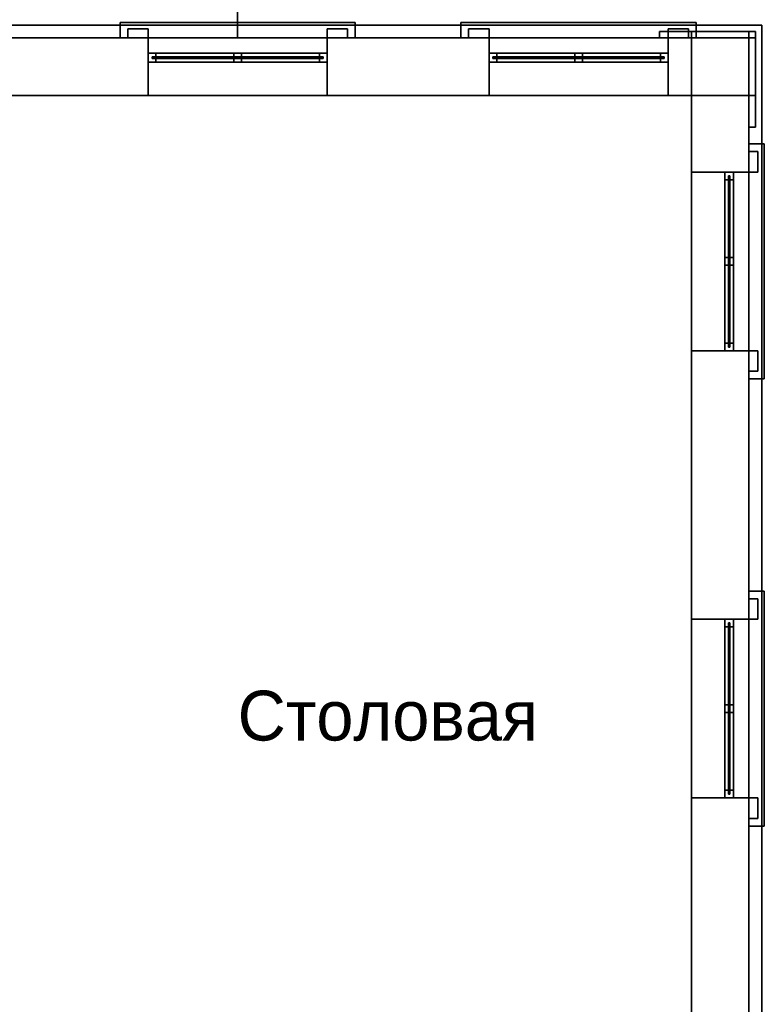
# Model space of a CAD drawing. Header units: metres. Extents: x 3.5 to 32.5, y -12.1 to 35.5.
# Tile 26 of 27: x 24.3 to 30.1, y 22.4 to 30.1. Entities that reach past the tile are written whole.
import ezdxf

# ---------------------------------------------------------------- set-up
doc = ezdxf.new("R2010")
doc.units = ezdxf.units.M
for name, color, linetype in [('CUT', 7, 'Continuous'), ('FRAME', 8, 'Continuous'), ('GLASS', 5, 'Continuous'), ('GRANITE', 8, 'Continuous'), ('INTERIOR_FLOOR', 8, 'Continuous'), ('PLASTER', 8, 'Continuous'), ('RUSTIC', 8, 'Continuous'), ('STUCCO', 8, 'Continuous'), ('TEXT', 7, 'Continuous')]:
    doc.layers.add(name, color=color, linetype=linetype)

msp = doc.modelspace()

# ---------------------------------------------------------------- linework, layer by layer
at = {"layer": 'CUT'}
for points in [[(25.14, 30), (25.3, 30), (25.3, 30.07), (25.14, 30.07)], [(26.7, 30), (26.86, 30), (26.86, 30.07), (26.7, 30.07)], [(27.8067, 30), (27.9667, 30), (27.9667, 30.07), (27.8067, 30.07)], [(29.3667, 30), (29.5267, 30), (29.5267, 30.07), (29.3667, 30.07)], [(24.0333, 29.55), (25.3, 29.55), (25.3, 30), (24.0333, 30)], [(26.7, 29.55), (27.9667, 29.55), (27.9667, 30), (26.7, 30)], [(29.3667, 29.55), (30, 29.55), (30, 30), (29.3667, 30)], [(29.55, 30), (30.05, 30), (30.05, 30.05), (29.55, 30.05)], [(29.55, 28.95), (30, 28.95), (30, 30), (29.55, 30)], [(30, 29.55), (30.05, 29.55), (30.05, 30.05), (30, 30.05)], [(25.3, 29.81), (25.36, 29.81), (25.36, 29.88), (25.3, 29.88)], [(25.97, 29.81), (26.03, 29.81), (26.03, 29.88), (25.97, 29.88)], [(26.64, 29.81), (26.7, 29.81), (26.7, 29.88), (26.64, 29.88)], [(27.9667, 29.81), (28.0267, 29.81), (28.0267, 29.88), (27.9667, 29.88)], [(28.6367, 29.81), (28.6967, 29.81), (28.6967, 29.88), (28.6367, 29.88)], [(29.3067, 29.81), (29.3667, 29.81), (29.3667, 29.88), (29.3067, 29.88)], [(30, 28.95), (30.07, 28.95), (30.07, 29.11), (30, 29.11)], [(29.81, 28.89), (29.88, 28.89), (29.88, 28.95), (29.81, 28.95)], [(29.81, 28.22), (29.88, 28.22), (29.88, 28.28), (29.81, 28.28)], [(29.81, 27.55), (29.88, 27.55), (29.88, 27.61), (29.81, 27.61)], [(29.55, 25.45), (30, 25.45), (30, 27.55), (29.55, 27.55)], [(30, 27.39), (30.07, 27.39), (30.07, 27.55), (30, 27.55)], [(30, 25.45), (30.07, 25.45), (30.07, 25.61), (30, 25.61)], [(29.81, 25.39), (29.88, 25.39), (29.88, 25.45), (29.81, 25.45)], [(29.81, 24.72), (29.88, 24.72), (29.88, 24.78), (29.81, 24.78)], [(29.55, 21.95), (30, 21.95), (30, 24.05), (29.55, 24.05)], [(29.81, 24.05), (29.88, 24.05), (29.88, 24.11), (29.81, 24.11)], [(30, 23.89), (30.07, 23.89), (30.07, 24.05), (30, 24.05)]]:
    msp.add_lwpolyline(points, close=True, dxfattribs=at)
at = {"layer": 'FRAME'}
for points in [[(25.3, 29.81), (25.3, 29.88), (26.7, 29.88), (26.7, 29.81)], [(25.3, 29.81), (25.3, 29.88), (25.36, 29.88), (25.36, 29.81)], [(25.3, 29.81), (26.7, 29.81), (26.7, 29.88), (25.3, 29.88)], [(25.97, 29.81), (25.97, 29.88), (26.03, 29.88), (26.03, 29.81)], [(26.64, 29.81), (26.64, 29.88), (26.7, 29.88), (26.7, 29.81)], [(27.9667, 29.81), (27.9667, 29.88), (29.3667, 29.88), (29.3667, 29.81)], [(27.9667, 29.81), (27.9667, 29.88), (28.0267, 29.88), (28.0267, 29.81)], [(27.9667, 29.81), (29.3667, 29.81), (29.3667, 29.88), (27.9667, 29.88)], [(28.6367, 29.81), (28.6367, 29.88), (28.6967, 29.88), (28.6967, 29.81)], [(29.3067, 29.81), (29.3067, 29.88), (29.3667, 29.88), (29.3667, 29.81)], [(29.81, 27.55), (29.81, 28.95), (29.88, 28.95), (29.88, 27.55)], [(29.81, 28.89), (29.81, 28.95), (29.88, 28.95), (29.88, 28.89)], [(29.81, 27.55), (29.88, 27.55), (29.88, 28.95), (29.81, 28.95)], [(29.81, 28.22), (29.81, 28.28), (29.88, 28.28), (29.88, 28.22)], [(29.81, 27.55), (29.81, 27.61), (29.88, 27.61), (29.88, 27.55)], [(29.81, 24.05), (29.81, 25.45), (29.88, 25.45), (29.88, 24.05)], [(29.81, 25.39), (29.81, 25.45), (29.88, 25.45), (29.88, 25.39)], [(29.81, 24.05), (29.88, 24.05), (29.88, 25.45), (29.81, 25.45)], [(29.81, 24.72), (29.81, 24.78), (29.88, 24.78), (29.88, 24.72)], [(29.81, 24.05), (29.81, 24.11), (29.88, 24.11), (29.88, 24.05)]]:
    msp.add_lwpolyline(points, close=True, dxfattribs=at)
at = {"layer": 'GLASS'}
for points in [[(25.33, 29.839), (25.33, 29.851), (26.67, 29.851), (26.67, 29.839)], [(25.33, 29.839), (26.67, 29.839), (26.67, 29.851), (25.33, 29.851)], [(27.9967, 29.839), (27.9967, 29.851), (29.3367, 29.851), (29.3367, 29.839)], [(27.9967, 29.839), (29.3367, 29.839), (29.3367, 29.851), (27.9967, 29.851)], [(29.839, 27.58), (29.839, 28.92), (29.851, 28.92), (29.851, 27.58)], [(29.839, 27.58), (29.851, 27.58), (29.851, 28.92), (29.839, 28.92)], [(29.839, 24.08), (29.839, 25.42), (29.851, 25.42), (29.851, 24.08)], [(29.839, 24.08), (29.851, 24.08), (29.851, 25.42), (29.839, 25.42)]]:
    msp.add_lwpolyline(points, close=True, dxfattribs=at)
at = {"layer": 'GRANITE'}
for points in [[(10, 30), (10, 34), (26, 34), (26, 30)], [(10, 30), (26, 30), (26, 34), (10, 34)]]:
    msp.add_lwpolyline(points, close=True, dxfattribs=at)
at = {"layer": 'INTERIOR_FLOOR'}
for points in [[(6.45, 16.45), (6.45, 29.55), (29.55, 29.55), (29.55, 16.45)], [(6.45, 16.45), (29.55, 16.45), (29.55, 29.55), (6.45, 29.55)]]:
    msp.add_lwpolyline(points, close=True, dxfattribs=at)
at = {"layer": 'PLASTER'}
for points in [[(24.0333, 29.55), (24.0333, 30), (25.3, 30), (25.3, 29.55)], [(25.3, 29.55), (25.3, 30), (26.7, 30), (26.7, 29.55)], [(25.3, 29.55), (26.7, 29.55), (26.7, 30), (25.3, 30)], [(26.7, 29.55), (26.7, 30), (27.9667, 30), (27.9667, 29.55)], [(27.9667, 29.55), (27.9667, 30), (29.3667, 30), (29.3667, 29.55)], [(27.9667, 29.55), (29.3667, 29.55), (29.3667, 30), (27.9667, 30)], [(29.3667, 29.55), (29.3667, 30), (30, 30), (30, 29.55)], [(29.55, 28.95), (29.55, 30), (30, 30), (30, 28.95)], [(29.55, 27.55), (29.55, 28.95), (30, 28.95), (30, 27.55)], [(29.55, 27.55), (30, 27.55), (30, 28.95), (29.55, 28.95)], [(29.55, 25.45), (29.55, 27.55), (30, 27.55), (30, 25.45)], [(29.55, 24.05), (29.55, 25.45), (30, 25.45), (30, 24.05)], [(29.55, 24.05), (30, 24.05), (30, 25.45), (29.55, 25.45)], [(29.55, 21.95), (29.55, 24.05), (30, 24.05), (30, 21.95)]]:
    msp.add_lwpolyline(points, close=True, dxfattribs=at)
at = {"layer": 'RUSTIC'}
for points in [[(10, 30), (10, 34), (26, 34), (26, 30)], [(10, 30), (26, 30), (26, 34), (10, 34)], [(6, 16), (6, 30), (30, 30), (30, 16)], [(6, 16), (30, 16), (30, 30), (6, 30)]]:
    msp.add_lwpolyline(points, close=True, dxfattribs=at)
at = {"layer": 'STUCCO'}
for points in [[(5.9, 15.9), (5.9, 30.1), (30.1, 30.1), (30.1, 15.9)], [(5.9, 15.9), (30.1, 15.9), (30.1, 30.1), (5.9, 30.1)], [(25.08, 30), (25.08, 30.12), (26.92, 30.12), (26.92, 30)], [(25.08, 30), (26.92, 30), (26.92, 30.12), (25.08, 30.12)], [(25.14, 30), (25.14, 30.07), (25.3, 30.07), (25.3, 30)], [(26.7, 30), (26.7, 30.07), (26.86, 30.07), (26.86, 30)], [(27.7467, 30), (27.7467, 30.12), (29.5867, 30.12), (29.5867, 30)], [(27.7467, 30), (29.5867, 30), (29.5867, 30.12), (27.7467, 30.12)], [(27.8067, 30), (27.8067, 30.07), (27.9667, 30.07), (27.9667, 30)], [(29.3667, 30), (29.3667, 30.07), (29.5267, 30.07), (29.5267, 30)], [(29.3, 30), (29.3, 30.05), (30.05, 30.05), (30.05, 30)], [(29.3, 30), (30.05, 30), (30.05, 30.05), (29.3, 30.05)], [(29.3, 30), (29.3, 30.05), (30.05, 30.05), (30.05, 30)], [(29.3, 30), (30.05, 30), (30.05, 30.05), (29.3, 30.05)], [(29.55, 30), (29.55, 30.05), (30.05, 30.05), (30.05, 30)], [(29.55, 30), (30.05, 30), (30.05, 30.05), (29.55, 30.05)], [(29.55, 30), (29.55, 30.05), (30.05, 30.05), (30.05, 30)], [(30, 29.3), (30, 30.05), (30.05, 30.05), (30.05, 29.3)], [(30, 29.3), (30.05, 29.3), (30.05, 30.05), (30, 30.05)], [(30, 29.55), (30, 30.05), (30.05, 30.05), (30.05, 29.55)], [(30, 29.55), (30.05, 29.55), (30.05, 30.05), (30, 30.05)], [(30, 29.3), (30, 30.05), (30.05, 30.05), (30.05, 29.3)], [(30, 29.3), (30.05, 29.3), (30.05, 30.05), (30, 30.05)], [(30, 29.55), (30, 30.05), (30.05, 30.05), (30.05, 29.55)], [(30, 27.33), (30, 29.17), (30.12, 29.17), (30.12, 27.33)], [(30, 27.33), (30.12, 27.33), (30.12, 29.17), (30, 29.17)], [(30, 28.95), (30, 29.11), (30.07, 29.11), (30.07, 28.95)], [(30, 27.39), (30, 27.55), (30.07, 27.55), (30.07, 27.39)], [(30, 23.83), (30, 25.67), (30.12, 25.67), (30.12, 23.83)], [(30, 23.83), (30.12, 23.83), (30.12, 25.67), (30, 25.67)], [(30, 25.45), (30, 25.61), (30.07, 25.61), (30.07, 25.45)], [(30, 23.89), (30, 24.05), (30.07, 24.05), (30.07, 23.89)]]:
    msp.add_lwpolyline(points, close=True, dxfattribs=at)

# ---------------------------------------------------------------- texts
at = {"layer": 'TEXT'}
msp.add_text('Столовая', height=0.39, dxfattribs=at).set_placement((26, 24.5))

doc.saveas('drawing.dxf')
